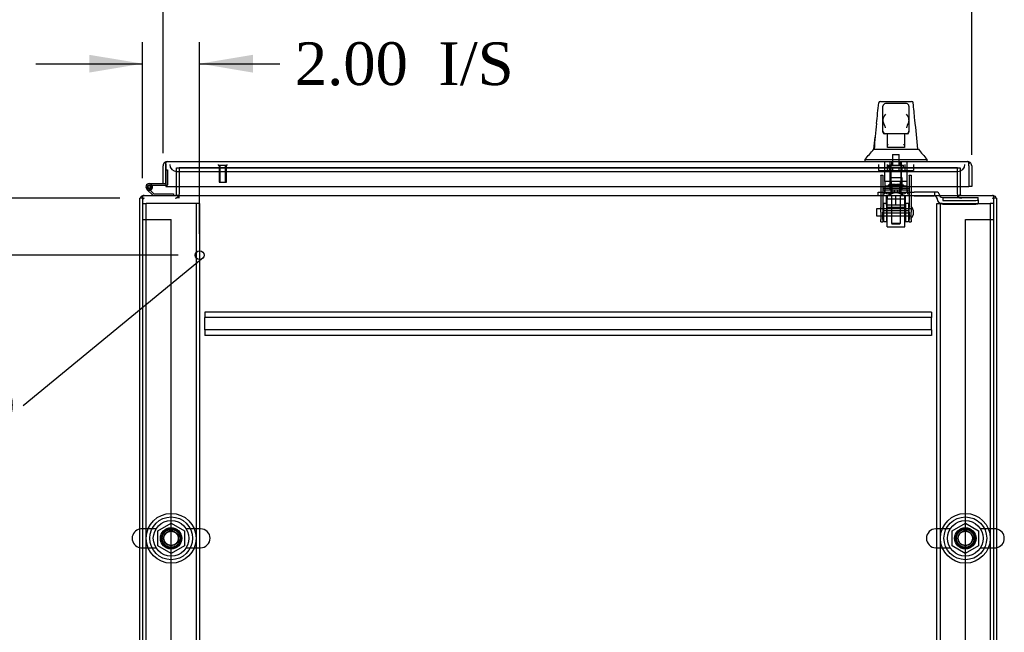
# Model space of a CAD drawing. Header units: inches. Extents: x 1 to 299, y -2 to 199.
# Tile 4 of 21: x 78 to 112, y 22 to 44. Entities that reach past the tile are written whole.
import ezdxf
from ezdxf import colors
from ezdxf.entities.mleader import LeaderData, LeaderLine
from ezdxf.enums import TextEntityAlignment as Align
from ezdxf.lldxf.tags import DXFTag
from ezdxf.math import Vec2, Vec3

# ---------------------------------------------------------------- set-up
doc = ezdxf.new("R2010")
doc.units = ezdxf.units.IN
doc.header["$MEASUREMENT"] = 0
for name, color, linetype in [('COM50677-1', 7, 'Continuous'), ('COM53964-2', 7, 'Continuous'), ('COM54746-60', 7, 'Continuous'), ('COM70216', 7, 'Continuous'), ('COM70220', 7, 'Continuous'), ('COM70449-2', 7, 'Continuous'), ('COM70838', 7, 'Continuous'), ('COM70839-3', 7, 'Continuous'), ('COM71197-1', 7, 'Continuous'), ('COM71198-2', 7, 'Continuous'), ('COM71199-3', 7, 'Continuous'), ('Default', 7, 'Continuous'), ('HAN13068', 7, 'Continuous'), ('HAN13068_NUT', 7, 'Continuous'), ('HAN13068_SCREW', 7, 'Continuous'), ('HAN_NUT', 7, 'Continuous'), ('NTS18024', 7, 'Continuous'), ('NTS18147', 7, 'Continuous'), ('ROL87452', 7, 'Continuous'), ('RVT17786', 7, 'Continuous'), ('RVT19000', 7, 'Continuous'), ('SCS86414', 7, 'Continuous'), ('SPC87322', 7, 'Continuous'), ('STD26122', 7, 'Continuous'), ('STD26258', 7, 'Continuous'), ('WAF25376', 7, 'Continuous'), ('WAF25377', 7, 'Continuous'), ('WAM254785', 7, 'Continuous'), ('WAM30038', 7, 'Continuous')]:
    doc.layers.add(name, color=color, linetype=linetype)
doc.styles.add('SEACAD_Times_New_Roman', font='times.ttf')
tags = doc.linetypes.add('HIDDEN2', pattern=[0.1875, 0.125, -0.0625]).pattern_tags.tags
tags[6:7] = [DXFTag(74, 4), DXFTag(75, 0), DXFTag(340, '0'), DXFTag(46, 0.0), DXFTag(50, 0.0), DXFTag(44, 0.0), DXFTag(45, 0.0)]
tags[4:5] = [DXFTag(74, 4), DXFTag(75, 0), DXFTag(340, '0'), DXFTag(46, 0.0), DXFTag(50, 0.0), DXFTag(44, 0.0), DXFTag(45, 0.0)]
doc.dimstyles.new('HAMMOND_(STH_-_300x200)', dxfattribs={"dimtxt": 1.5, "dimasz": 1.875, "dimexe": 0.75, "dimexo": 0.75, "dimgap": 0.375, "dimtad": 0, "dimtih": 1, "dimtoh": 1, "dimzin": 0, "dimdsep": 46, "dimtxsty": 'SEACAD_Times_New_Roman', "dimblk1": '_SE_FILLED', "dimblk2": '_SE_FILLED', "dimsah": 1, "dimcen": 0.75, "dimadec": 0, "dimazin": 0, "dimtfac": 0.8, "dimtofl": 0, "dimtmove": 0, "dimatfit": 3, "dimfxl": 1, "dimtolj": 1, "dimtzin": 0, "dimarcsym": 0})

# ---------------------------------------------------------------- blocks, each defined once
blk = doc.blocks.new('_SE_FILLED')
at = {"color": 0}
blk.add_line((0, 0), (-1, 0), dxfattribs=at)
blk.add_solid([(0, 0), (-1, -0.1665), (-1, 0.1665), (0, 0)], dxfattribs=at)
blk = doc.blocks.new('SE2')
at = {"layer": 'COM50677-1', "color": 7, "linetype": 'HIDDEN2'}
for p, q in [((82.033, 37.107), (82.158, 37.107)), ((82.218, 37.107), (82.158, 37.107)), ((82.158, 13.607), (82.158, 37.107)), ((83.848, 37.107), (82.218, 37.107)), ((83.908, 37.107), (83.848, 37.107)), ((83.908, 37.107), (83.908, 13.607)), ((84.033, 37.107), (83.908, 37.107)), ((84.033, 37.107), (84.033, 13.607)), ((109.903, 37.107), (110.028, 37.107)), ((109.903, 13.607), (109.903, 37.107)), ((110.028, 13.607), (110.028, 37.107)), ((110.088, 37.107), (110.028, 37.107)), ((110.088, 37.107), (111.718, 37.107)), ((111.718, 37.107), (111.778, 37.107)), ((111.778, 37.107), (111.778, 13.607)), ((111.903, 37.107), (111.778, 37.107))]:
    blk.add_line(p, q, dxfattribs=at)
for centre in [(83.033, 25.357), (110.903, 25.357)]:
    blk.add_circle(centre, 0.375, dxfattribs=at)
at = {"layer": 'COM53964-2', "color": 7, "linetype": 'HIDDEN2'}
for p, q in [((82.033, 36.544), (82.171, 36.544)), ((82.171, 36.544), (82.895, 36.544)), ((82.895, 36.544), (83.033, 36.544)), ((83.033, 14.169), (83.033, 36.544)), ((110.903, 14.169), (110.903, 36.544)), ((110.903, 36.544), (111.041, 36.544)), ((111.041, 36.544), (111.765, 36.544)), ((111.765, 36.544), (111.903, 36.544))]:
    blk.add_line(p, q, dxfattribs=at)
at = {"layer": 'COM54746-60', "color": 7, "linetype": 'Continuous'}
for p, q in [((82.845, 38.289), (82.845, 38.289)), ((82.265, 37.802), (82.845, 37.802)), ((82.845, 37.74), (82.265, 37.74)), ((82.32, 37.69), (82.382, 37.695)), ((82.845, 37.802), (82.845, 37.804)), ((82.398, 37.387), (82.186, 37.598)), ((82.299, 37.573), (82.424, 37.449)), ((82.424, 37.449), (83.117, 37.449)), ((83.117, 37.449), (83.117, 37.387))]:
    blk.add_line(p, q, dxfattribs=at)
at = {"layer": 'COM54746-60', "color": 7, "linetype": 'HIDDEN2'}
for p, q in [((82.845, 38.289), (82.907, 38.289)), ((82.907, 38.289), (82.907, 37.765)), ((82.203, 37.672), (82.203, 37.697)), ((82.253, 37.747), (82.278, 37.747)), ((82.382, 37.685), (82.32, 37.685)), ((82.328, 37.697), (82.328, 37.672)), ((82.882, 37.74), (82.845, 37.74)), ((82.229, 37.643), (82.299, 37.573)), ((82.278, 37.622), (82.253, 37.622))]:
    blk.add_line(p, q, dxfattribs=at)
at = {"layer": 'COM54746-60', "color": 7, "linetype": 'Continuous'}
blk.add_circle((82.265, 37.685), 0.05, dxfattribs=at)
for radius, start, end in [(0.117, 90, 5.2159), (0.055, 90, 5.2159), (0.055, 5.2159, 90), (0.117, 5.2159, 28.0398), (0.117, 227.608, 287.0274)]:
    blk.add_arc((82.265, 37.685), radius, start, end, dxfattribs=at)
at = {"layer": 'COM54746-60', "color": 7, "linetype": 'HIDDEN2'}
for centre, radius, start, end in [((82.253, 37.697), 0.05, 90, 180), ((82.253, 37.672), 0.05, 180, 270), ((82.265, 37.685), 0.117, 28.0398, 90), ((82.278, 37.697), 0.05, 0, 90), ((82.278, 37.672), 0.05, 270, 0), ((82.882, 37.765), 0.025, 270, 0)]:
    blk.add_arc(centre, radius, start, end, dxfattribs=at)
at = {"layer": 'COM70216', "color": 7, "linetype": 'HIDDEN2'}
for p, q in [((109.718, 33.292), (84.218, 33.292)), ((84.218, 33.292), (84.218, 33.249)), ((84.218, 33.249), (84.218, 33.147)), ((109.718, 33.292), (109.718, 33.249)), ((109.718, 33.249), (109.718, 33.147)), ((84.218, 33.147), (84.218, 33.104)), ((84.218, 32.667), (84.218, 33.104)), ((109.718, 33.104), (84.218, 33.104)), ((109.718, 33.147), (109.718, 33.104)), ((109.718, 32.667), (109.718, 33.104)), ((109.718, 32.667), (84.218, 32.667)), ((84.218, 32.667), (84.218, 32.624)), ((84.218, 32.624), (84.218, 32.522)), ((84.218, 32.522), (84.218, 32.479)), ((109.718, 32.479), (84.218, 32.479)), ((109.718, 32.667), (109.718, 32.624)), ((109.718, 32.624), (109.718, 32.522)), ((109.718, 32.522), (109.718, 32.479))]:
    blk.add_line(p, q, dxfattribs=at)
at = {"layer": 'COM70220', "color": 7, "linetype": 'HIDDEN2'}
for p, q in [((83.235, 38.229), (83.485, 38.229)), ((83.485, 38.229), (110.39, 38.229)), ((110.39, 38.229), (110.64, 38.229))]:
    blk.add_line(p, q, dxfattribs=at)
for centre, start, end in [((83.235, 38.479), 180, 270), ((110.64, 38.479), 270, 0)]:
    blk.add_arc(centre, 0.25, start, end, dxfattribs=at)
at = {"layer": 'COM70449-2', "color": 7, "linetype": 'HIDDEN2'}
for p, q in [((83.313, 38.354), (83.313, 38.354)), ((110.623, 38.354), (83.313, 38.354)), ((110.623, 38.354), (110.623, 38.354)), ((83.283, 37.292), (83.283, 37.387)), ((83.313, 37.292), (83.313, 37.435)), ((110.623, 37.435), (110.623, 37.292)), ((110.653, 37.292), (110.653, 37.387))]:
    blk.add_line(p, q, dxfattribs=at)
at = {"layer": 'COM70838', "color": 7, "linetype": 'HIDDEN2'}
for p, q in [((107.843, 37.372), (107.843, 37.497)), ((107.843, 37.497), (107.968, 37.497)), ((107.968, 37.372), (107.843, 37.372)), ((107.968, 37.497), (109.024, 37.497)), ((108.45, 37.372), (107.968, 37.372)), ((109.024, 37.372), (108.486, 37.372)), ((109.024, 37.497), (109.112, 37.497)), ((109.112, 37.372), (109.024, 37.372)), ((109.826, 37.497), (109.112, 37.497)), ((109.112, 37.372), (109.798, 37.372)), ((109.923, 37.497), (109.826, 37.497)), ((109.826, 37.497), (109.826, 37.368)), ((109.983, 37.439), (109.983, 37.437)), ((109.915, 37.255), (109.915, 37.278)), ((110.108, 37.314), (110.108, 37.211)), ((110.108, 37.311), (111.353, 37.311)), ((110.108, 37.211), (111.228, 37.211)), ((110.108, 37.085), (111.228, 37.085)), ((111.353, 37.229), (111.353, 37.311)), ((111.353, 37.229), (111.353, 37.103))]:
    blk.add_line(p, q, dxfattribs=at)
for centre, radius, start, end in [((109.798, 37.255), 0.117, 76.4554, 90), ((109.798, 37.255), 0.117, 0, 76.4554), ((109.923, 37.437), 0.06, 0, 90), ((110.108, 37.439), 0.125, 180, 270), ((110.108, 37.278), 0.193, 180, 270)]:
    blk.add_arc(centre, radius, start, end, dxfattribs=at)
for centre, major_axis, start_param, end_param in [((111.228, 37.229), (-0.125, 0), 1.570796, 3.141593), ((111.228, 37.103), (0.125, 0), 4.712389, 6.283185)]:
    blk.add_ellipse(centre, major_axis=major_axis, ratio=0.145455, start_param=start_param, end_param=end_param, dxfattribs=at)
at = {"layer": 'COM70839-3', "color": 7, "linetype": 'HIDDEN2'}
for p, q in [((107.937, 38.103), (108.007, 38.103)), ((107.937, 38.093), (107.937, 38.103)), ((107.937, 38.093), (107.937, 36.963)), ((108.007, 38.103), (108.007, 38.093)), ((108.007, 38.093), (108.007, 36.963)), ((108.929, 38.103), (108.999, 38.103)), ((108.929, 38.093), (108.929, 38.103)), ((108.929, 38.093), (108.929, 36.963)), ((108.999, 38.103), (108.999, 38.093)), ((108.999, 38.093), (108.999, 36.963)), ((108.007, 37.642), (108.929, 37.642)), ((107.937, 36.8), (107.937, 36.963)), ((107.937, 36.8), (107.937, 36.54)), ((108.007, 36.963), (108.007, 36.8)), ((108.929, 36.848), (108.007, 36.848)), ((108.007, 36.54), (108.007, 36.8)), ((108.007, 36.783), (108.929, 36.783)), ((108.929, 36.8), (108.929, 36.963)), ((108.929, 36.8), (108.929, 36.54)), ((108.999, 36.963), (108.999, 36.8)), ((108.999, 36.54), (108.999, 36.8)), ((107.937, 36.463), (107.937, 36.54)), ((107.937, 36.463), (108.007, 36.463)), ((108.007, 36.54), (108.007, 36.463)), ((108.929, 36.463), (108.929, 36.54)), ((108.929, 36.463), (108.999, 36.463)), ((108.999, 36.54), (108.999, 36.463))]:
    blk.add_line(p, q, dxfattribs=at)
at = {"layer": 'COM71197-1', "color": 7, "linetype": 'HIDDEN2'}
for p, q in [((83.313, 38.354), (83.313, 37.435)), ((110.623, 37.435), (110.623, 38.354))]:
    blk.add_line(p, q, dxfattribs=at)
at = {"layer": 'COM71197-1', "color": 7, "linetype": 'Continuous'}
for p, q in [((81.938, 13.422), (81.938, 37.292)), ((82.033, 37.292), (81.938, 37.292)), ((111.998, 37.292), (111.903, 37.292)), ((111.998, 37.292), (111.998, 13.422))]:
    blk.add_line(p, q, dxfattribs=at)
for centre, radius, start, end in [((82.081, 37.244), 0.143, 109.6129, 160.3871), ((83.17, 37.435), 0.048, 270, 0), ((110.766, 37.435), 0.048, 180, 270), ((111.855, 37.244), 0.143, 19.6129, 70.3871)]:
    blk.add_arc(centre, radius, start, end, dxfattribs=at)
at = {"layer": 'COM71197-1', "color": 7, "linetype": 'HIDDEN2'}
for centre, radius, start, end in [((82.081, 37.244), 0.143, 90, 109.6129), ((83.17, 37.435), 0.143, 270, 0), ((110.766, 37.435), 0.143, 180, 270), ((111.855, 37.244), 0.143, 70.3871, 90), ((82.081, 37.244), 0.048, 90, 180), ((111.855, 37.244), 0.048, 0, 90)]:
    blk.add_arc(centre, radius, start, end, dxfattribs=at)
at = {"layer": 'COM71198-2', "color": 7, "linetype": 'HIDDEN2'}
for p, q in [((83.218, 37.699), (83.218, 38.354)), ((83.218, 38.354), (110.718, 38.354)), ((110.718, 38.354), (110.718, 37.699))]:
    blk.add_line(p, q, dxfattribs=at)
at = {"layer": 'COM71198-2', "color": 7, "linetype": 'Continuous'}
for p, q in [((83.218, 37.435), (83.218, 37.699)), ((110.718, 37.699), (110.718, 37.435)), ((82.033, 37.387), (111.903, 37.387)), ((82.033, 37.387), (82.033, 37.244)), ((83.218, 37.435), (83.218, 37.387)), ((110.718, 37.387), (110.718, 37.435)), ((111.903, 37.244), (111.903, 37.387)), ((82.033, 37.244), (82.033, 13.47)), ((111.903, 13.47), (111.903, 37.244))]:
    blk.add_line(p, q, dxfattribs=at)
at = {"layer": 'COM71199-3', "color": 7, "linetype": 'Continuous'}
for p, q in [((82.75, 37.804), (82.75, 38.431)), ((82.845, 38.493), (82.806, 38.544)), ((82.845, 38.431), (82.845, 38.544)), ((82.845, 38.493), (82.845, 38.431)), ((82.845, 38.431), (82.845, 37.699)), ((82.845, 38.431), (82.845, 38.431)), ((82.845, 37.804), (82.845, 38.431)), ((82.893, 38.574), (110.982, 38.574)), ((82.893, 38.574), (82.893, 38.574)), ((82.893, 38.574), (82.893, 38.574)), ((110.982, 38.574), (110.982, 38.574)), ((110.983, 38.574), (110.982, 38.574)), ((110.982, 38.574), (110.982, 38.574)), ((111.03, 38.431), (111.03, 38.544)), ((111.03, 38.493), (111.069, 38.544)), ((111.03, 38.431), (111.03, 38.493)), ((111.03, 38.431), (111.03, 37.699)), ((111.03, 38.431), (111.03, 38.431)), ((111.03, 38.431), (111.03, 37.699)), ((111.125, 38.431), (111.125, 37.699)), ((82.75, 37.804), (82.845, 37.804)), ((82.845, 37.699), (111.03, 37.699)), ((111.125, 37.699), (111.03, 37.699))]:
    blk.add_line(p, q, dxfattribs=at)
for centre, start, end in [((82.893, 38.431), 127.5036, 180), ((82.893, 38.431), 90.1561, 127.5036), ((82.893, 38.431), 90, 90.0762), ((110.982, 38.431), 89.9238, 90), ((110.982, 38.431), 52.4964, 89.8439), ((110.982, 38.431), 0, 52.4964)]:
    blk.add_arc(centre, 0.143, start, end, dxfattribs=at)
for points in [[(82.845, 38.544), (82.853, 38.554), (82.861, 38.561), (82.873, 38.569), (82.877, 38.57), (82.885, 38.573), (82.889, 38.574), (82.893, 38.574)], [(111.03, 38.544), (111.022, 38.554), (111.014, 38.561), (111.002, 38.569), (110.998, 38.57), (110.99, 38.573), (110.986, 38.574), (110.982, 38.574)]]:
    blk.add_open_spline(points, degree=3, knots=[0, 0, 0, 0, 0.5, 0.5, 0.75, 0.75, 1, 1, 1, 1], dxfattribs=at)
at = {"layer": 'HAN13068', "color": 7, "linetype": 'Continuous'}
for p, q in [((107.862, 40.633), (107.863, 40.635)), ((107.922, 40.689), (109.014, 40.689)), ((108.013, 40.046), (108.013, 40.519)), ((108.833, 40.609), (108.103, 40.609)), ((108.923, 40.519), (108.923, 40.046)), ((109.073, 40.635), (109.074, 40.633)), ((108.013, 39.639), (108.013, 40.046)), ((108.923, 40.046), (108.923, 39.639)), ((108.013, 39.609), (108.013, 39.639)), ((108.103, 39.549), (108.073, 39.549)), ((108.833, 39.549), (108.103, 39.549)), ((108.168, 39.117), (108.168, 39.549)), ((108.768, 39.549), (108.768, 39.117)), ((108.863, 39.549), (108.833, 39.549)), ((108.923, 39.639), (108.923, 39.609)), ((108.168, 39.077), (108.168, 39.117)), ((108.383, 39.074), (108.198, 39.074)), ((108.553, 39.074), (108.383, 39.074)), ((108.738, 39.074), (108.553, 39.074)), ((108.768, 39.117), (108.768, 39.077)), ((107.689, 39.009), (107.889, 39.009)), ((107.889, 39.009), (108.001, 39.009)), ((108.001, 39.009), (108.209, 39.009)), ((108.209, 39.009), (108.277, 39.009)), ((108.277, 39.009), (108.369, 39.009)), ((108.369, 39.009), (108.409, 39.009)), ((108.409, 39.009), (108.527, 39.009)), ((108.527, 39.009), (108.825, 39.009)), ((108.825, 39.009), (108.935, 39.009)), ((108.935, 39.009), (109.258, 39.009)), ((107.378, 38.657), (107.378, 38.574)), ((107.378, 38.654), (107.73, 38.654)), ((107.73, 38.654), (107.963, 38.654)), ((107.963, 38.654), (108.409, 38.654)), ((108.409, 38.654), (108.527, 38.654)), ((108.527, 38.654), (108.579, 38.654)), ((108.579, 38.654), (108.727, 38.654)), ((108.727, 38.654), (109.207, 38.654)), ((109.207, 38.654), (109.558, 38.654)), ((109.558, 38.574), (109.558, 38.657))]:
    blk.add_line(p, q, dxfattribs=at)
at = {"layer": 'HAN13068', "color": 7, "linetype": 'HIDDEN2'}
for p, q in [((108.073, 37.872), (108.073, 38.574)), ((108.269, 37.872), (108.269, 38.574)), ((108.306, 38.574), (108.306, 38.449)), ((108.631, 38.449), (108.631, 38.574)), ((108.668, 37.872), (108.668, 38.574)), ((108.864, 37.872), (108.864, 38.574)), ((108.269, 37.872), (108.073, 37.872)), ((108.668, 37.872), (108.269, 37.872)), ((108.308, 37.747), (108.308, 37.872)), ((108.468, 37.747), (108.308, 37.747)), ((108.628, 37.747), (108.468, 37.747)), ((108.628, 37.747), (108.628, 37.872)), ((108.864, 37.872), (108.668, 37.872)), ((108.308, 37.372), (108.308, 36.412)), ((108.628, 36.412), (108.628, 37.372)), ((108.308, 36.412), (108.628, 36.412)), ((108.308, 36.412), (108.338, 36.382)), ((108.598, 36.382), (108.338, 36.382)), ((108.598, 36.382), (108.628, 36.412))]:
    blk.add_line(p, q, dxfattribs=at)
at = {"layer": 'HAN13068', "color": 7, "linetype": 'Continuous'}
for centre, radius, start, end in [((107.922, 40.629), 0.06, 89.9925, 174.0071), ((108.103, 40.519), 0.09, 90, 180), ((108.833, 40.519), 0.09, 0, 90), ((109.014, 40.629), 0.06, 5.5758, 90.0089), ((108.272, 40.038), 0.259, 130.7149, 177.9019), ((108.664, 40.038), 0.259, 2.0981, 49.2851), ((123.603, 38.011), 15.93, 173.1476, 176.4108), ((108.054, 40.046), 0.0411, 178.3464, 179.9974), ((108.882, 40.046), 0.0411, 0.0026, 1.6536), ((47.214, 32.964), 62.32, 5.56591, 6.52159), ((108.103, 39.639), 0.09, 180, 270), ((108.073, 39.609), 0.06, 180, 270), ((108.833, 39.639), 0.09, 270, 0), ((108.863, 39.609), 0.06, 270, 0), ((103.586, 42.286), 5.251, 316.2334, 321.3827), ((121.674, 49.198), 16.062, 219.3746, 221.0327)]:
    blk.add_arc(centre, radius, start, end, dxfattribs=at)
for points in [[(107.787, 39.912), (107.812, 40.153), (107.837, 40.393), (107.862, 40.633)], [(109.131, 40.042), (109.112, 40.239), (109.093, 40.436), (109.074, 40.633)], [(107.693, 39.009), (107.708, 39.152), (107.723, 39.294), (107.738, 39.437)]]:
    blk.add_open_spline(points, degree=3, dxfattribs=at)
for points, knots in [([(108.103, 39.764), (108.098, 39.776), (108.093, 39.788), (108.083, 39.812), (108.077, 39.825), (108.063, 39.861), (108.053, 39.885), (108.041, 39.92), (108.037, 39.932), (108.029, 39.956), (108.026, 39.968), (108.017, 40.003), (108.013, 40.025), (108.013, 40.047)], [0, 0, 0, 0, 0.125, 0.125, 0.25, 0.25, 0.5, 0.5, 0.625, 0.625, 0.75, 0.75, 1, 1, 1, 1]), ([(108.923, 40.047), (108.923, 40.025), (108.919, 40.003), (108.91, 39.968), (108.907, 39.956), (108.9, 39.932), (108.896, 39.92), (108.883, 39.885), (108.874, 39.861), (108.859, 39.825), (108.854, 39.812), (108.843, 39.788), (108.838, 39.776), (108.833, 39.764)], [0, 0, 0, 0, 0.25, 0.25, 0.375, 0.375, 0.5, 0.5, 0.75, 0.75, 0.875, 0.875, 1, 1, 1, 1]), ([(108.168, 39.117), (108.168, 39.124), (108.169, 39.13), (108.173, 39.143), (108.176, 39.15), (108.184, 39.17), (108.191, 39.185), (108.198, 39.199)], [0, 0, 0, 0, 0.25, 0.25, 0.5, 0.5, 1, 1, 1, 1]), ([(108.198, 39.074), (108.194, 39.074), (108.19, 39.074), (108.183, 39.074), (108.18, 39.074), (108.174, 39.074), (108.172, 39.075), (108.169, 39.076), (108.168, 39.076), (108.168, 39.077)], [0, 0, 0, 0, 0.25, 0.25, 0.5, 0.5, 0.75, 0.75, 1, 1, 1, 1]), ([(108.738, 39.199), (108.745, 39.185), (108.752, 39.17), (108.761, 39.15), (108.763, 39.143), (108.767, 39.13), (108.768, 39.124), (108.768, 39.117)], [0, 0, 0, 0, 0.5, 0.5, 0.75, 0.75, 1, 1, 1, 1]), ([(108.768, 39.077), (108.768, 39.076), (108.767, 39.076), (108.764, 39.075), (108.762, 39.074), (108.754, 39.074), (108.746, 39.074), (108.738, 39.074)], [0, 0, 0, 0, 0.25, 0.25, 0.5, 0.5, 1, 1, 1, 1])]:
    blk.add_open_spline(points, degree=3, knots=knots, dxfattribs=at)
at = {"layer": 'HAN13068_NUT', "color": 7, "linetype": 'HIDDEN2'}
for p, q in [((108.136, 37.047), (108.136, 37.372)), ((108.468, 37.047), (108.468, 37.372)), ((108.801, 37.047), (108.801, 37.372)), ((108.302, 37.047), (108.136, 37.047)), ((108.136, 37.047), (108.136, 36.997)), ((108.468, 37.047), (108.302, 37.047)), ((108.634, 37.047), (108.468, 37.047)), ((108.801, 37.047), (108.634, 37.047)), ((108.801, 36.997), (108.801, 37.047)), ((108.771, 36.967), (108.166, 36.967))]:
    blk.add_line(p, q, dxfattribs=at)
for centre, start, end in [((108.166, 36.997), 180, 270), ((108.771, 36.997), 270, 0)]:
    blk.add_arc(centre, 0.03, start, end, dxfattribs=at)
at = {"layer": 'HAN13068_SCREW', "color": 7, "linetype": 'HIDDEN2'}
for p, q in [((108.352, 38.824), (108.584, 38.824)), ((108.352, 38.824), (108.352, 38.449)), ((108.584, 38.449), (108.584, 38.824)), ((108.206, 38.449), (108.731, 38.449)), ((108.206, 38.449), (108.206, 38.379)), ((108.206, 38.379), (108.731, 38.379)), ((108.246, 38.242), (108.246, 38.379)), ((108.357, 38.242), (108.357, 38.379)), ((108.579, 38.242), (108.579, 38.379)), ((108.69, 38.242), (108.69, 38.379)), ((108.731, 38.379), (108.731, 38.449)), ((108.246, 38.242), (108.357, 38.242)), ((108.357, 38.242), (108.579, 38.242)), ((108.579, 38.242), (108.69, 38.242))]:
    blk.add_line(p, q, dxfattribs=at)
at = {"layer": 'HAN_NUT', "color": 7, "linetype": 'HIDDEN2'}
for p, q in [((107.856, 38.479), (107.856, 38.264)), ((108.162, 38.479), (108.162, 38.264)), ((108.774, 38.479), (108.774, 38.264)), ((109.08, 38.479), (109.08, 38.264)), ((107.856, 38.264), (108.162, 38.264)), ((108.162, 38.264), (108.774, 38.264)), ((108.774, 38.264), (109.08, 38.264))]:
    blk.add_line(p, q, dxfattribs=at)
at = {"layer": 'NTS18024', "color": 7, "linetype": 'HIDDEN2'}
for p, q in [((82.568, 25.62), (83.033, 25.892)), ((82.568, 25.094), (82.568, 25.62)), ((83.033, 25.892), (83.498, 25.62)), ((83.498, 25.62), (83.498, 25.094)), ((110.438, 25.62), (110.903, 25.892)), ((110.438, 25.094), (110.438, 25.62)), ((110.903, 25.892), (111.368, 25.62)), ((111.368, 25.62), (111.368, 25.094)), ((83.029, 24.819), (82.568, 25.094)), ((83.498, 25.094), (83.029, 24.819)), ((110.899, 24.819), (110.438, 25.094)), ((111.368, 25.094), (110.899, 24.819))]:
    blk.add_line(p, q, dxfattribs=at)
for centre in [(83.033, 25.357), (110.903, 25.357)]:
    blk.add_circle(centre, 0.263, dxfattribs=at)
at = {"layer": 'NTS18147', "color": 7, "linetype": 'HIDDEN2'}
for p, q in [((108.688, 38.008), (108.248, 38.008)), ((108.248, 38.008), (108.248, 37.571)), ((108.688, 38.008), (108.248, 38.008)), ((108.248, 38.008), (108.248, 38.008)), ((108.688, 37.571), (108.688, 38.008)), ((108.688, 38.008), (108.688, 38.008)), ((108.073, 37.571), (108.005, 37.571)), ((108.005, 37.571), (108.005, 37.508)), ((108.073, 37.571), (108.005, 37.571)), ((108.005, 37.571), (108.005, 37.571)), ((108.005, 37.508), (108.073, 37.508)), ((108.005, 37.508), (108.005, 37.446)), ((108.005, 37.508), (108.073, 37.508)), ((108.005, 37.446), (108.068, 37.446)), ((108.005, 37.446), (108.068, 37.446)), ((108.068, 37.508), (108.068, 37.446)), ((108.4, 37.571), (108.073, 37.571)), ((108.073, 37.508), (108.073, 37.571)), ((108.4, 37.571), (108.073, 37.571)), ((108.073, 37.571), (108.073, 37.571)), ((108.237, 37.446), (108.268, 37.446)), ((108.237, 37.446), (108.268, 37.446)), ((108.536, 37.571), (108.4, 37.571)), ((108.4, 37.571), (108.4, 37.508)), ((108.536, 37.571), (108.4, 37.571)), ((108.4, 37.571), (108.4, 37.571)), ((108.4, 37.508), (108.536, 37.508)), ((108.4, 37.508), (108.536, 37.508)), ((108.863, 37.571), (108.536, 37.571)), ((108.536, 37.508), (108.536, 37.571)), ((108.863, 37.571), (108.536, 37.571)), ((108.536, 37.571), (108.536, 37.571)), ((108.668, 37.446), (108.7, 37.446)), ((108.668, 37.446), (108.7, 37.446)), ((108.931, 37.571), (108.863, 37.571)), ((108.863, 37.571), (108.863, 37.508)), ((108.931, 37.571), (108.863, 37.571)), ((108.863, 37.571), (108.863, 37.571)), ((108.863, 37.508), (108.931, 37.508)), ((108.863, 37.508), (108.931, 37.508)), ((108.868, 37.508), (108.868, 37.446)), ((108.868, 37.446), (108.931, 37.446)), ((108.868, 37.446), (108.931, 37.446)), ((108.931, 37.508), (108.931, 37.571)), ((108.931, 37.571), (108.931, 37.571)), ((108.931, 37.508), (108.931, 37.446))]:
    blk.add_line(p, q, dxfattribs=at)
for centre, start_param, end_param in [((108.237, 37.764), 2.506883, 3.776302), ((108.237, 37.764), 3.141593, 3.776302), ((108.268, 37.764), 3.141593, 3.776302), ((108.668, 37.764), 2.506883, 3.141593), ((108.7, 37.764), 2.506883, 3.776302), ((108.7, 37.764), 2.506883, 3.141593)]:
    blk.add_ellipse(centre, major_axis=(0, 0.318), ratio=0.866025, start_param=start_param, end_param=end_param, dxfattribs=at)
at = {"layer": 'ROL87452', "color": 7, "linetype": 'HIDDEN2'}
for p, q in [((108.156, 36.292), (108.156, 37.292)), ((108.781, 36.292), (108.781, 37.292)), ((108.156, 36.292), (108.781, 36.292))]:
    blk.add_line(p, q, dxfattribs=at)
at = {"layer": 'RVT17786', "color": 7, "linetype": 'HIDDEN2'}
for p, q in [((107.789, 36.917), (107.789, 36.667)), ((108.999, 36.917), (107.789, 36.917)), ((107.789, 36.667), (108.999, 36.667))]:
    blk.add_line(p, q, dxfattribs=at)
blk.add_arc((108.766, 36.792), 0.318, 317.1291, 42.8709, dxfattribs=at)
at = {"layer": 'RVT19000', "color": 7, "linetype": 'HIDDEN2'}
for p, q in [((108.609, 37.709), (108.328, 37.709)), ((108.328, 37.709), (108.328, 37.497)), ((108.609, 37.497), (108.609, 37.709)), ((108.156, 37.372), (108.156, 37.292)), ((108.273, 37.497), (108.273, 37.372)), ((108.486, 37.372), (108.45, 37.372)), ((108.663, 37.372), (108.663, 37.497)), ((108.781, 37.292), (108.781, 37.372)), ((108.781, 37.259), (108.156, 37.259))]:
    blk.add_line(p, q, dxfattribs=at)
at = {"layer": 'SCS86414', "color": 7, "linetype": 'HIDDEN2'}
for p, q in [((82.503, 25.688), (81.997, 25.688)), ((84.069, 25.688), (83.563, 25.688)), ((110.373, 25.688), (109.867, 25.688)), ((111.939, 25.688), (111.433, 25.688)), ((81.997, 25.025), (82.503, 25.025)), ((83.563, 25.025), (84.069, 25.025)), ((109.867, 25.025), (110.373, 25.025)), ((111.433, 25.025), (111.939, 25.025))]:
    blk.add_line(p, q, dxfattribs=at)
for centre, radius in [((83.033, 25.357), 0.625), ((110.903, 25.357), 0.625), ((83.033, 25.357), 0.312), ((83.033, 25.357), 0.252), ((110.903, 25.357), 0.312), ((110.903, 25.357), 0.252)]:
    blk.add_circle(centre, radius, dxfattribs=at)
at = {"layer": 'SCS86414', "color": 7, "linetype": 'Continuous'}
for centre, start, end in [((81.997, 25.357), 100.3132, 259.6868), ((111.939, 25.357), 280.3132, 79.6868)]:
    blk.add_arc(centre, 0.331, start, end, dxfattribs=at)
at = {"layer": 'SCS86414', "color": 7, "linetype": 'HIDDEN2'}
for centre, start, end in [((81.997, 25.357), 90, 100.3132), ((84.069, 25.357), 270, 90), ((109.867, 25.357), 90, 270), ((111.939, 25.357), 79.6868, 90), ((81.997, 25.357), 259.6868, 270), ((111.939, 25.357), 270, 280.3132)]:
    blk.add_arc(centre, 0.331, start, end, dxfattribs=at)
at = {"layer": 'SPC87322', "color": 7, "linetype": 'HIDDEN2'}
for p, q in [((108.076, 37.872), (108.076, 37.497)), ((108.861, 37.497), (108.861, 37.872)), ((108.231, 37.372), (108.231, 37.497)), ((108.241, 37.372), (108.241, 37.497)), ((108.696, 37.372), (108.696, 37.497)), ((108.706, 37.372), (108.706, 37.497))]:
    blk.add_line(p, q, dxfattribs=at)
at = {"layer": 'STD26122', "color": 7, "linetype": 'HIDDEN2'}
for p, q in [((108.283, 38.479), (108.283, 37.514)), ((108.653, 37.514), (108.653, 38.479)), ((108.283, 37.514), (108.653, 37.514)), ((108.283, 37.514), (108.318, 37.479)), ((108.618, 37.479), (108.318, 37.479)), ((108.618, 37.479), (108.653, 37.514))]:
    blk.add_line(p, q, dxfattribs=at)
at = {"layer": 'STD26258', "color": 7, "linetype": 'HIDDEN2'}
for p, q in [((84.689, 38.479), (84.689, 38.447)), ((84.689, 38.447), (85.001, 38.447)), ((84.72, 38.447), (84.72, 37.854)), ((84.751, 37.854), (84.751, 38.447)), ((84.939, 37.854), (84.939, 38.447)), ((84.97, 37.854), (84.97, 38.447)), ((85.001, 38.447), (85.001, 38.479)), ((84.72, 37.854), (84.97, 37.854))]:
    blk.add_line(p, q, dxfattribs=at)
blk.add_circle((84.033, 35.292), 0.156, dxfattribs=at)
at = {"layer": 'WAF25376', "color": 7, "linetype": 'HIDDEN2'}
for p, q in [((108.031, 37.107), (108.031, 36.477)), ((108.131, 37.107), (108.031, 37.107)), ((108.131, 37.107), (108.131, 36.477)), ((108.805, 37.107), (108.805, 36.477)), ((108.905, 37.107), (108.805, 37.107)), ((108.905, 37.107), (108.905, 36.477)), ((108.031, 36.477), (108.131, 36.477)), ((108.805, 36.477), (108.905, 36.477))]:
    blk.add_line(p, q, dxfattribs=at)
at = {"layer": 'WAF25377', "color": 7, "linetype": 'HIDDEN2'}
for centre, radius in [((83.033, 25.357), 0.875), ((110.903, 25.357), 0.875), ((83.033, 25.357), 0.34), ((110.903, 25.357), 0.34)]:
    blk.add_circle(centre, radius, dxfattribs=at)
at = {"layer": 'WAM254785', "color": 7, "linetype": 'HIDDEN2'}
for centre, radius in [((83.033, 25.357), 0.75), ((110.903, 25.357), 0.75), ((83.033, 25.357), 0.312), ((110.903, 25.357), 0.312)]:
    blk.add_circle(centre, radius, dxfattribs=at)
at = {"layer": 'WAM30038', "color": 7, "linetype": 'HIDDEN2'}
for p, q in [((108.093, 37.72), (108.843, 37.72)), ((108.093, 37.72), (108.093, 37.72)), ((108.093, 37.72), (108.843, 37.72)), ((108.093, 37.72), (108.093, 37.696)), ((108.093, 37.696), (108.843, 37.696)), ((108.093, 37.696), (108.843, 37.696)), ((108.24, 37.784), (108.294, 37.784)), ((108.24, 37.784), (108.294, 37.784)), ((108.294, 37.784), (108.266, 37.739)), ((108.294, 37.784), (108.266, 37.739)), ((108.283, 37.729), (108.307, 37.768)), ((108.291, 37.739), (108.319, 37.784)), ((108.291, 37.739), (108.319, 37.784)), ((108.307, 37.768), (108.294, 37.784)), ((108.307, 37.768), (108.294, 37.784)), ((108.307, 37.768), (108.307, 37.768)), ((108.319, 37.784), (108.451, 37.784)), ((108.319, 37.784), (108.451, 37.784)), ((108.451, 37.784), (108.451, 37.739)), ((108.486, 37.784), (108.617, 37.784)), ((108.486, 37.784), (108.617, 37.784)), ((108.486, 37.739), (108.486, 37.784)), ((108.617, 37.784), (108.645, 37.739)), ((108.617, 37.784), (108.645, 37.739)), ((108.642, 37.784), (108.629, 37.768)), ((108.642, 37.784), (108.629, 37.768)), ((108.629, 37.768), (108.629, 37.768)), ((108.629, 37.768), (108.654, 37.729)), ((108.642, 37.784), (108.696, 37.784)), ((108.67, 37.739), (108.642, 37.784)), ((108.642, 37.784), (108.696, 37.784)), ((108.67, 37.739), (108.642, 37.784)), ((108.843, 37.72), (108.843, 37.72)), ((108.843, 37.696), (108.843, 37.72))]:
    blk.add_line(p, q, dxfattribs=at)
for centre, radius, start, end in [((107.562, 38.307), 0.854, 316.5547, 318.2901), ((108.469, 37.738), 0.0182, 177.1609, 267.9942), ((108.468, 37.738), 0.0181, 271.7718, 3.073), ((109.371, 38.304), 0.85, 221.7058, 223.4493)]:
    blk.add_arc(centre, radius, start, end, dxfattribs=at)
for points, knots in [([(108.2, 37.739), (108.202, 37.741), (108.204, 37.743), (108.206, 37.745), (108.217, 37.758), (108.228, 37.771), (108.24, 37.784)], [0, 0, 0, 0, 0.141448, 0.141448, 0.141448, 1, 1, 1, 1]), ([(108.266, 37.739), (108.265, 37.737), (108.264, 37.734), (108.262, 37.73), (108.261, 37.728), (108.261, 37.726), (108.261, 37.726), (108.261, 37.725)], [0, 0, 0, 0, 0.25, 0.25, 0.5, 0.5, 0.5626015, 0.5626015, 0.5626015, 0.5626015]), ([(108.266, 37.72), (108.268, 37.72), (108.271, 37.72), (108.276, 37.723), (108.278, 37.725), (108.285, 37.73), (108.288, 37.734), (108.291, 37.739)], [0, 0, 0, 0, 0.25, 0.25, 0.5, 0.5, 1, 1, 1, 1]), ([(108.645, 37.739), (108.647, 37.737), (108.648, 37.734), (108.652, 37.73), (108.654, 37.728), (108.658, 37.725), (108.661, 37.723), (108.666, 37.72), (108.668, 37.72), (108.67, 37.72)], [0, 0, 0, 0, 0.25, 0.25, 0.5, 0.5, 0.75, 0.75, 1, 1, 1, 1]), ([(108.675, 37.725), (108.675, 37.726), (108.675, 37.726), (108.675, 37.73), (108.673, 37.734), (108.67, 37.739)], [0.4389304, 0.4389304, 0.4389304, 0.4389304, 0.5, 0.5, 1, 1, 1, 1]), ([(108.696, 37.784), (108.708, 37.771), (108.719, 37.758), (108.731, 37.745), (108.733, 37.743), (108.735, 37.741), (108.736, 37.739)], [0, 0, 0, 0, 0.858552, 0.858552, 0.858552, 1, 1, 1, 1])]:
    blk.add_open_spline(points, degree=3, knots=knots, dxfattribs=at)
blk = doc.blocks.new('DMBLK4366')
at = {"layer": 'Default', "linetype": 'Continuous'}
for points in [[(80.158, 42.323), (80.158, 41.698), (82.033, 42.011)], [(85.908, 42.323), (84.033, 42.011), (85.908, 41.698)]]:
    blk.add_hatch(color=7, dxfattribs=at).paths.add_polyline_path(points)
at = {"layer": 'Default', "color": 7, "linetype": 'Continuous'}
for p, q in [((82.033, 37.994), (82.033, 42.761)), ((84.033, 36.042), (84.033, 42.761)), ((78.283, 42.011), (82.033, 42.011)), ((84.033, 42.011), (86.101, 42.011)), ((86.101, 42.011), (86.851, 42.011))]:
    blk.add_line(p, q, dxfattribs=at)
at = {"layer": 'Default', "color": 7, "linetype": 'Continuous', "style": 'SEACAD_Times_New_Roman'}
for s, p in [('I/S', (92.407, 42.761)), ('2.00', (87.376, 42.761))]:
    blk.add_text(s, height=1.5, dxfattribs=at).set_placement(p, align=Align.TOP_LEFT)
blk = doc.blocks.new('DMBLK4367')
at = {"layer": 'Default', "linetype": 'Continuous'}
for points in [[(76.413, 39.167), (76.726, 37.292), (77.038, 39.167)], [(76.413, 33.417), (77.038, 33.417), (76.726, 35.292)]]:
    blk.add_hatch(color=7, dxfattribs=at).paths.add_polyline_path(points)
at = {"layer": 'Default', "color": 7, "linetype": 'Continuous'}
for p, q in [((76.726, 40.275), (75.976, 40.275)), ((76.726, 40.275), (76.726, 37.292)), ((81.236, 37.292), (75.976, 37.292)), ((83.283, 35.292), (75.976, 35.292)), ((76.726, 35.292), (76.726, 31.542))]:
    blk.add_line(p, q, dxfattribs=at)
at = {"layer": 'Default', "color": 7, "linetype": 'Continuous', "style": 'SEACAD_Times_New_Roman'}
for s, p in [('I/S', (72.856, 41.025)), ('2.00', (67.825, 41.025))]:
    blk.add_text(s, height=1.5, dxfattribs=at).set_placement(p, align=Align.TOP_LEFT)
blk = doc.blocks.new('DMBLK4368')
at = {"layer": 'Default', "linetype": 'Continuous'}
for points in [[(84.625, 47.305), (82.75, 46.993), (84.625, 46.68)], [(109.25, 47.305), (109.25, 46.68), (111.125, 46.993)]]:
    blk.add_hatch(color=7, dxfattribs=at).paths.add_polyline_path(points)
at = {"layer": 'Default', "color": 7, "linetype": 'Continuous'}
for p, q in [((82.75, 38.867), (82.75, 47.743)), ((111.125, 38.815), (111.125, 47.743)), ((82.75, 46.993), (93.267, 46.993)), ((100.608, 46.993), (111.125, 46.993))]:
    blk.add_line(p, q, dxfattribs=at)
at = {"layer": 'Default', "color": 7, "linetype": 'Continuous', "style": 'SEACAD_Times_New_Roman'}
for s, p in [('28.38', (94.378, 47.743)), ('DOOR', (93.792, 45.493))]:
    blk.add_text(s, height=1.5, dxfattribs=at).set_placement(p, align=Align.TOP_LEFT)

msp = doc.modelspace()

# ---------------------------------------------------------------- block references
at = {"layer": 'Default'}
msp.add_blockref('SE2', (0, 0), dxfattribs=at)

# ---------------------------------------------------------------- dimensions: what is measured, and where the dimension line sits
at = {"layer": 'Default', "color": 7, "linetype": 'Continuous'}
dim = msp.add_linear_dim(base=(82.75, 46.993), p1=(82.75, 38.117), p2=(111.125, 38.065), angle=359.894, text='\\A1;<>\\PDOOR', dimstyle='HAMMOND_(STH_-_300x200)', dxfattribs=at)
dim.commit()
dim.dimension.update_dxf_attribs({"geometry": 'DMBLK4368', "text_midpoint": (96.938, 46.993), "dimtype": 161})
dim = msp.add_linear_dim(base=(84.033, 42.011), p1=(82.033, 37.244), p2=(84.033, 35.292), text='\\A1;<> I/S', dimstyle='HAMMOND_(STH_-_300x200)', override={"dimtmove": 1}, dxfattribs=at)
dim.commit()
dim.dimension.update_dxf_attribs({"geometry": 'DMBLK4366', "text_midpoint": (86.851, 42.011), "dimtype": 160})
dim = msp.add_linear_dim(base=(76.726, 35.292), p1=(81.986, 37.292), p2=(84.033, 35.292), angle=90, text='\\A1;<> I/S', dimstyle='HAMMOND_(STH_-_300x200)', override={"dimtmove": 1}, dxfattribs=at)
dim.commit()
dim.dimension.update_dxf_attribs({"geometry": 'DMBLK4367', "text_midpoint": (75.976, 40.275), "dimtype": 160})

# ---------------------------------------------------------------- leaders
ml = msp.add_multileader_mtext('Standard', dxfattribs=at)
ml.set_content('{\\pxsm0.9;\\fTimes New Roman|b0||i0||c0|p34;\\W1.;GROUND STUD\\PBODY\\P}', color=7)
ml.set_leader_properties()
ml.set_arrow_properties(name='_SE_FILLED')
ml.build(insert=Vec2(0, 0))
ml.multileader.update_dxf_attribs({"dogleg_length": 0, "arrow_head_size": 1.875})
ctx = ml.context
ctx.base_point, ctx.char_height, ctx.arrow_head_size, ctx.landing_gap_size = Vec3(61.562, 29.35), 1.5, 1.875, 0.525
ctx.text_align_type = 1
notes = []
notes.append((ctx, [(0, (1, 1, 0), (77.837, 30.01), (-1, 0), 0, [(0, [(84.159, 35.199)], 0, [])])]))
ctx.mtext.insert, ctx.mtext.alignment = Vec3(69.482, 30.776), 2
for ctx, leaders in notes:
    for number, flags, end, landing, length, lines in leaders:
        leader = LeaderData()
        leader.index, (leader.has_last_leader_line, leader.has_dogleg_vector, leader.attachment_direction) = number, flags
        leader.last_leader_point, leader.dogleg_vector, leader.dogleg_length = Vec3(end), Vec3(landing), length
        for number, points, colour, breaks in lines:
            line = LeaderLine()
            line.index, line.vertices, line.color, line.breaks = number, Vec3.list(points), colors.encode_raw_color(colour), breaks
            leader.lines.append(line)
        ctx.leaders.append(leader)

doc.saveas('drawing.dxf')
